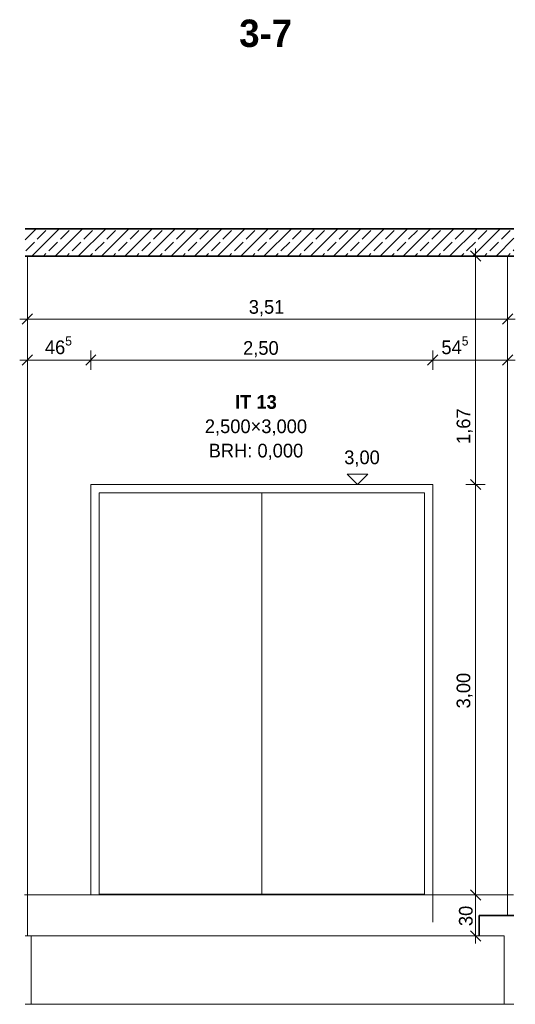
# Model space of a CAD drawing. Extents: x -22247 to 536407, y -187892 to 17509.
# Tile 42 of 75: x 303024 to 306648, y -185776 to -178577. Entities that reach past the tile are written whole.
import ezdxf
from ezdxf.lldxf.tags import DXFTag

# ---------------------------------------------------------------- set-up
doc = ezdxf.new("R2010")
doc.units = 0
doc.header["$LTSCALE"] = 50
for name, color, linetype, lineweight in [('01 Allgemein Beschriftung', 7, 'Continuous', 25), ('01AFU Allgemein Bemaßung', 7, 'Continuous', 25), ('20 Bodenplatte', 7, 'Continuous', 25), ('20 Dach Stb-Decke', 7, 'Continuous', 25), ('20 Fenster Texte', 7, 'Continuous', 25), ('20 Fundament', 7, 'Continuous', 25), ('20 Innenwände', 7, 'Continuous', 25)]:
    doc.layers.add(name, color=color, linetype=linetype, lineweight=lineweight)
doc.styles.add('ERSTELLTER_STIL_2', font='GOTHIC.TTF')
doc.styles.add('ERSTELLTER_STIL_3', font='txt')
tags = doc.linetypes.add('Untersicht', pattern=[0.4, 0.3, -0.1]).pattern_tags.tags
tags[6:7] = [DXFTag(74, 4), DXFTag(75, 0), DXFTag(340, '0'), DXFTag(46, 1.0), DXFTag(50, 0.0), DXFTag(44, 0.0), DXFTag(45, 0.0)]
tags[4:5] = [DXFTag(74, 4), DXFTag(75, 0), DXFTag(340, '0'), DXFTag(46, 1.0), DXFTag(50, 0.0), DXFTag(44, 0.0), DXFTag(45, 0.0)]

# ---------------------------------------------------------------- blocks, each defined once
blk = doc.blocks.new('-D90')
at = {"layer": '01AFU Allgemein Bemaßung', "color": 7, "linetype": 'Continuous', "lineweight": 13, "ltscale": 0.00028561}
for p, q in [((303.1179, -181.0283), (303.0429, -181.1033)), ((303.0804, -181.1362), (303.0804, -180.9955)), ((303.5821, -181.0283), (303.5071, -181.1033)), ((303.5446, -181.1362), (303.5446, -180.9955)), ((303.0242, -181.0658), (303.0804, -181.0658)), ((303.0804, -181.0658), (303.5446, -181.0658))]:
    blk.add_line(p, q, dxfattribs=at)
at = {"layer": '01AFU Allgemein Bemaßung', "color": 7, "lineweight": 13, "ltscale": 0.00028561, "insert": (303.2084, -181.0517), "char_height": 0.1, "attachment_point": 7, "style": 'ERSTELLTER_STIL_2'}
blk.add_mtext('\\A1;{\\pql;\\fCentury Gothic|b0|i0|c0|p0;\\W1.000000;46\\fCentury Gothic|b0|i0|c0|p0;\\W1.000000;\\A1{\\H.66x;\\S5^  ;}}', dxfattribs=at)
blk = doc.blocks.new('-D91')
at = {"layer": '01AFU Allgemein Bemaßung', "color": 7, "linetype": 'Continuous', "lineweight": 13, "ltscale": 0.00028561}
for p, q in [((303.5821, -181.0283), (303.5071, -181.1033)), ((303.5446, -181.1362), (303.5446, -180.9955)), ((306.0821, -181.0283), (306.0071, -181.1033)), ((306.0446, -181.1362), (306.0446, -180.9955)), ((303.5446, -181.0658), (306.0446, -181.0658))]:
    blk.add_line(p, q, dxfattribs=at)
at = {"layer": '01AFU Allgemein Bemaßung', "color": 7, "lineweight": 13, "ltscale": 0.00028561, "insert": (304.6577, -181.0458), "char_height": 0.1, "attachment_point": 7, "style": 'ERSTELLTER_STIL_2'}
blk.add_mtext('\\A1;{\\pql;\\fCentury Gothic|b0|i0|c0|p0;\\W1.000000;2,50}', dxfattribs=at)
blk = doc.blocks.new('-D92')
at = {"layer": '01AFU Allgemein Bemaßung', "color": 7, "linetype": 'Continuous', "lineweight": 13, "ltscale": 0.00028561}
for p, q in [((306.0821, -181.0283), (306.0071, -181.1033)), ((306.0446, -181.1362), (306.0446, -180.9955)), ((306.5545, -181.1033), (306.6295, -181.0283)), ((306.592, -181.1362), (306.592, -180.9955)), ((306.0446, -181.0658), (306.592, -181.0658)), ((306.592, -181.0658), (306.6482, -181.0658))]:
    blk.add_line(p, q, dxfattribs=at)
at = {"layer": '01AFU Allgemein Bemaßung', "color": 7, "lineweight": 13, "ltscale": 0.00028561, "insert": (306.1077, -181.0517), "char_height": 0.1, "attachment_point": 7, "style": 'ERSTELLTER_STIL_2'}
blk.add_mtext('\\A1;{\\pql;\\fCentury Gothic|b0|i0|c0|p0;\\W1.000000;54\\fCentury Gothic|b0|i0|c0|p0;\\W1.000000;\\A1{\\H.66x;\\S5^  ;}}', dxfattribs=at)
blk = doc.blocks.new('-D93')
at = {"layer": '01AFU Allgemein Bemaßung', "color": 7, "linetype": 'Continuous', "lineweight": 13, "ltscale": 0.00028561}
for p, q in [((306.4279, -184.9758), (306.2873, -184.9758)), ((306.3201, -184.9383), (306.3951, -185.0133)), ((306.3576, -185.2758), (306.3576, -184.9758)), ((306.4279, -185.2758), (306.2873, -185.2758)), ((306.3201, -185.2383), (306.3951, -185.3133)), ((306.3576, -185.3321), (306.3576, -185.2758))]:
    blk.add_line(p, q, dxfattribs=at)
at = {"layer": '01AFU Allgemein Bemaßung', "color": 7, "lineweight": 13, "ltscale": 0.00028561, "insert": (306.3376, -185.2041), "char_height": 0.1, "attachment_point": 7, "rotation": 90, "style": 'ERSTELLTER_STIL_2'}
blk.add_mtext('\\A1;{\\pql;\\fCentury Gothic|b0|i0|c0|p0;\\W1.000000;30}', dxfattribs=at)
blk = doc.blocks.new('-D94')
at = {"layer": '01AFU Allgemein Bemaßung', "color": 7, "linetype": 'Continuous', "lineweight": 13, "ltscale": 0.00028561}
for p, q in [((306.4279, -181.9758), (306.2873, -181.9758)), ((306.3201, -181.9383), (306.3951, -182.0133)), ((306.3576, -184.9758), (306.3576, -181.9758)), ((306.4279, -184.9758), (306.2873, -184.9758)), ((306.3201, -184.9383), (306.3951, -185.0133))]:
    blk.add_line(p, q, dxfattribs=at)
at = {"layer": '01AFU Allgemein Bemaßung', "color": 7, "lineweight": 13, "ltscale": 0.00028561, "insert": (306.3376, -183.6127), "char_height": 0.1, "attachment_point": 7, "rotation": 90, "style": 'ERSTELLTER_STIL_2'}
blk.add_mtext('\\A1;{\\pql;\\fCentury Gothic|b0|i0|c0|p0;\\W1.000000;3,00}', dxfattribs=at)
blk = doc.blocks.new('-D95')
at = {"layer": '01AFU Allgemein Bemaßung', "color": 7, "linetype": 'Continuous', "lineweight": 13, "ltscale": 0.00028561}
for p, q in [((306.4279, -180.3058), (306.2873, -180.3058)), ((306.3951, -180.3433), (306.3201, -180.2683)), ((306.3576, -180.3058), (306.3576, -180.2496)), ((306.3576, -181.9758), (306.3576, -180.3058)), ((306.4279, -181.9758), (306.2873, -181.9758)), ((306.3201, -181.9383), (306.3951, -182.0133))]:
    blk.add_line(p, q, dxfattribs=at)
at = {"layer": '01AFU Allgemein Bemaßung', "color": 7, "lineweight": 13, "ltscale": 0.00028561, "insert": (306.3376, -181.6796), "char_height": 0.1, "attachment_point": 7, "rotation": 90, "style": 'ERSTELLTER_STIL_2'}
blk.add_mtext('\\A1;{\\pql;\\fCentury Gothic|b0|i0|c0|p0;\\W1.000000;1,67}', dxfattribs=at)
blk = doc.blocks.new('-D96')
at = {"layer": '01AFU Allgemein Bemaßung', "color": 7, "linetype": 'Continuous', "lineweight": 13, "ltscale": 0.00028561}
for p, q in [((303.0804, -180.8362), (303.0804, -180.6658)), ((306.592, -180.8362), (306.592, -180.6658)), ((303.1179, -180.7283), (303.0429, -180.8033)), ((306.5545, -180.8033), (306.6295, -180.7283)), ((303.0242, -180.7658), (303.0804, -180.7658)), ((303.0804, -180.7658), (306.592, -180.7658)), ((306.592, -180.7658), (306.6482, -180.7658))]:
    blk.add_line(p, q, dxfattribs=at)
at = {"layer": '01AFU Allgemein Bemaßung', "color": 7, "lineweight": 13, "ltscale": 0.00028561, "insert": (304.6993, -180.7458), "char_height": 0.1, "attachment_point": 7, "style": 'ERSTELLTER_STIL_2'}
blk.add_mtext('\\A1;{\\pql;\\fCentury Gothic|b0|i0|c0|p0;\\W1.000000;3,51}', dxfattribs=at)

msp = doc.modelspace()

# ---------------------------------------------------------------- hatches: boundary and pattern name
at = {"layer": '20 Dach Stb-Decke', "linetype": 'Continuous', "lineweight": 13, "ltscale": 0.00028561, "true_color": 0x000100}
h = msp.add_hatch(dxfattribs=at)
h.set_pattern_fill('Beton_Stahlbeton_0006', color=98, scale=1000, style=0, pattern_type=2)
h.set_pattern_definition([(45, (319317.27, -184975.84), (-84.8528, 84.8528), []), (45, (319274.85, -184933.41), (-84.8528, 84.8528), [90, -30])])
h.paths.add_polyline_path([(303063.8, -180305.8), (306637.9, -180305.8), (306637.9, -180105.8), (303063.8, -180105.8)])

# ---------------------------------------------------------------- linework, layer by layer
at = {"layer": '01AFU Allgemein Bemaßung', "color": 7, "linetype": 'Continuous', "lineweight": 13, "ltscale": 0.00028561}
for p, q in [((305494.5, -181975.8), (305419.5, -181900.8)), ((305419.5, -181900.8), (305569.5, -181900.8)), ((305569.5, -181900.8), (305494.5, -181975.8)), ((305494.5, -181975.8), (305438.2, -181975.8)), ((305494.5, -181975.8), (305550.7, -181975.8))]:
    msp.add_line(p, q, dxfattribs=at)
at = {"layer": '20 Bodenplatte', "color": 7, "linetype": 'Continuous', "lineweight": 35, "ltscale": 0.015006}
for p, q in [((306383.4, -185125.8), (306637.9, -185125.8)), ((306383.4, -185275.8), (306383.4, -185125.8))]:
    msp.add_line(p, q, dxfattribs=at)
at = {"layer": '20 Dach Stb-Decke', "color": 7, "linetype": 'Continuous', "lineweight": 35, "ltscale": 0.015006}
for p, q in [((306637.9, -180105.8), (303063.8, -180105.8)), ((306637.9, -180305.8), (303063.8, -180305.8))]:
    msp.add_line(p, q, dxfattribs=at)
at = {"layer": '20 Dach Stb-Decke', "color": 30, "linetype": 'Untersicht', "lineweight": 18, "ltscale": 0.00026244, "true_color": 0xff7300}
msp.add_line((303059.7, -184975.8), (306633.9, -184975.8), dxfattribs=at)
at = {"layer": '20 Fundament', "color": 7, "linetype": 'Continuous', "lineweight": 18, "ltscale": 0.00105}
for p, q in [((303107.3, -185275.8), (303063.8, -185275.8)), ((306267.8, -185275.8), (303107.3, -185275.8)), ((303107.3, -185275.8), (303107.3, -185775.8)), ((306267.8, -185275.8), (306567.9, -185275.8)), ((306567.9, -185775.8), (306567.9, -185275.8)), ((303107.3, -185775.8), (303063.8, -185775.8)), ((306267.8, -185775.8), (303107.3, -185775.8)), ((306267.8, -185775.8), (306567.9, -185775.8)), ((306637.9, -185775.8), (306567.9, -185775.8))]:
    msp.add_line(p, q, dxfattribs=at)
at = {"layer": '20 Innenwände', "color": 7, "linetype": 'Continuous', "lineweight": 18, "ltscale": 0.00105}
for p, q in [((303080.4, -180305.8), (303080.4, -185275.8)), ((306592, -185125.8), (306592, -180305.8)), ((303544.6, -181975.8), (306044.6, -181975.8)), ((303544.6, -184975.8), (303544.6, -181975.8)), ((306044.6, -181975.8), (306044.6, -185175.8)), ((303604.5, -184970.8), (303604.5, -182035.8)), ((303604.5, -182035.8), (304794.4, -182035.8)), ((303604.6, -182035.8), (303604.6, -184970.8)), ((304794.4, -182035.8), (304794.4, -184970.8)), ((304794.7, -182035.8), (304794.4, -182035.8)), ((305984.6, -182035.8), (304794.7, -182035.8)), ((304794.7, -182035.8), (304794.7, -184970.8)), ((305984.6, -184970.8), (305984.6, -182035.8)), ((305984.6, -184970.8), (305984.6, -182035.8)), ((304794.5, -182075.8), (304794.4, -182075.8)), ((304794.7, -182075.8), (304794.5, -182075.8)), ((306044.6, -184975.8), (303544.6, -184975.8)), ((303604.6, -184970.8), (303604.5, -184970.8)), ((304794.4, -184970.8), (303604.6, -184970.8)), ((303604.6, -184970.8), (303604.6, -184975.8)), ((303644.6, -184970.8), (303644.6, -184975.8)), ((304794.7, -184970.8), (305984.6, -184970.8)), ((305944.6, -184975.8), (305944.6, -184970.8)), ((305984.6, -184970.8), (305984.6, -184970.8)), ((305984.6, -184975.8), (305984.6, -184970.8))]:
    msp.add_line(p, q, dxfattribs=at)

# ---------------------------------------------------------------- block references
at = {"layer": '01AFU Allgemein Bemaßung', "color": 7, "linetype": 'Continuous', "lineweight": 13, "ltscale": 0.00028561, "xscale": 1000, "yscale": 1000, "zscale": 1000}
for name in ['-D95', '-D90', '-D96', '-D92', '-D91', '-D94', '-D93']:
    msp.add_blockref(name, (0, 0), dxfattribs=at)

# ---------------------------------------------------------------- texts
at = {"layer": '01 Allgemein Beschriftung', "color": 1, "linetype": 'Continuous', "lineweight": 18, "ltscale": 0.00105, "true_color": 0xf50000, "insert": (304629.4, -178678), "char_height": 200, "attachment_point": 4, "style": 'ERSTELLTER_STIL_3'}
msp.add_mtext('\\A1;{\\fCentury Gothic|b1|i0|c0|p0;\\W1;3-7}', dxfattribs=at)
at = {"layer": '01AFU Allgemein Bemaßung', "color": 7, "lineweight": 13, "ltscale": 0.00028561, "insert": (305397.2, -181845.5), "char_height": 100, "attachment_point": 7, "style": 'ERSTELLTER_STIL_2'}
msp.add_mtext('\\A1;{\\fCentury Gothic|b0|i0|c0|p0;\\W1;3,00}', dxfattribs=at)
at = {"layer": '20 Fenster Texte', "color": 7, "linetype": 'Continuous', "lineweight": 13, "ltscale": 0.00028561, "insert": (304751.7, -181796.2), "char_height": 100, "attachment_point": 8, "line_spacing_factor": 1.065938, "style": 'ERSTELLTER_STIL_3'}
msp.add_mtext('\\A1;{\\fCentury Gothic|b1|i0|c0|p0;\\W1;IT 13\\P\\fCentury Gothic|b0|i0|c0|p0;\\W1;2,500×3,000\\P\\fCentury Gothic|b0|i0|c0|p0;\\W1;BRH: \\fCentury Gothic|b0|i0|c0|p0;\\W1;0,000}', dxfattribs=at)

doc.saveas('drawing.dxf')
